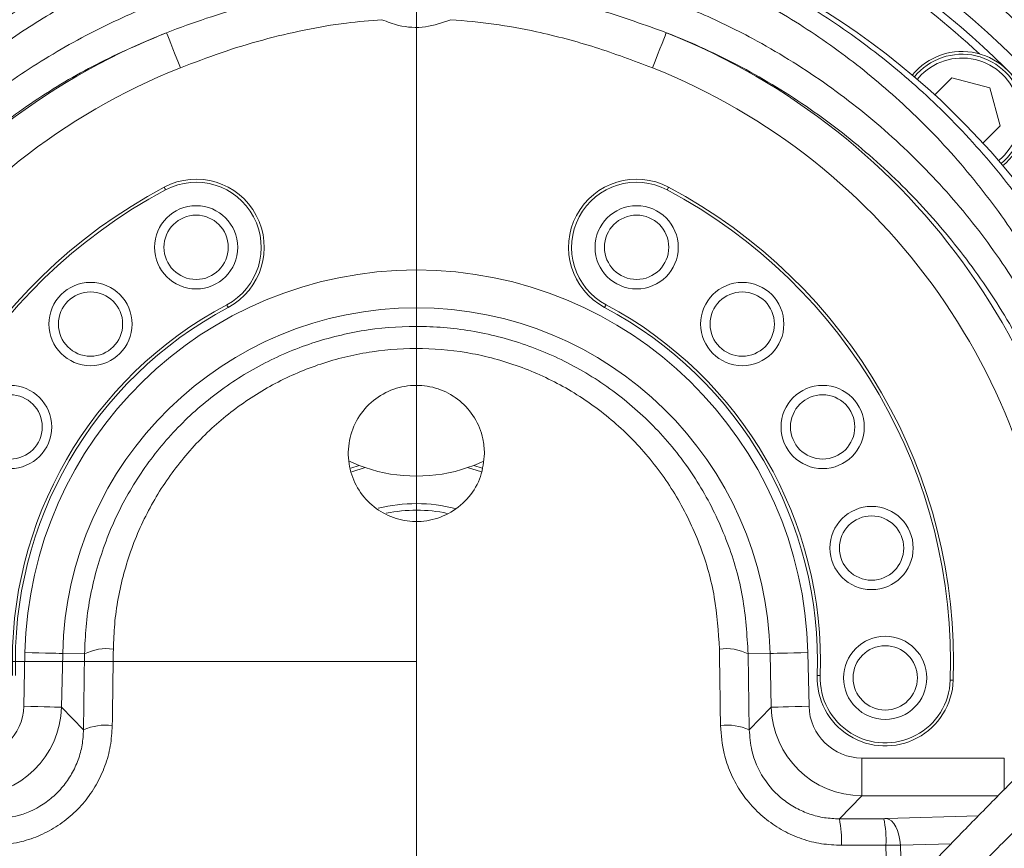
# Model space of a CAD drawing. Header units: millimetres. Extents: x 0 to 8410, y 0 to 5940.
# Tile 186 of 256: x 5242 to 5372, y 2948 to 3058. Entities that reach past the tile are written whole.
import ezdxf

# ---------------------------------------------------------------- set-up
doc = ezdxf.new("R2010")
doc.units = ezdxf.units.MM
doc.header["$LTSCALE"] = 10
doc.styles.add('SLDTEXTSTYLE0', font='TXT', dxfattribs={"width": 0.605})
doc.dimstyles.new('SLDDIMSTYLE0', dxfattribs={"dimtxt": 50, "dimasz": 50, "dimexe": 0, "dimexo": 0.0625, "dimgap": 12.5, "dimtad": 1, "dimtoh": 1, "dimdec": 1, "dimrnd": 1e-09, "dimzin": 12, "dimdsep": 46, "dimtxsty": 'SLDTEXTSTYLE0', "dimsah": 1, "dimcen": 0.09, "dimadec": 0, "dimazin": 0, "dimtfac": 1, "dimtofl": 0, "dimtmove": 0, "dimatfit": 3, "dimfxl": 1, "dimfrac": 2, "dimtolj": 1, "dimtzin": 12, "dimarcsym": 0})
doc.dimstyles.new('SLDDIMSTYLE2', dxfattribs={"dimtxt": 50, "dimasz": 50, "dimexe": 0, "dimexo": 0.0625, "dimgap": 12.5, "dimtad": 1, "dimtoh": 1, "dimdec": 1, "dimrnd": 1e-09, "dimzin": 12, "dimdsep": 46, "dimtxsty": 'SLDTEXTSTYLE0', "dimsah": 1, "dimcen": 0.09, "dimadec": 0, "dimazin": 0, "dimtfac": 1, "dimtofl": 0, "dimtmove": 0, "dimatfit": 3, "dimfxl": 1, "dimfrac": 2, "dimtolj": 1, "dimtzin": 12, "dimarcsym": 0})

# ---------------------------------------------------------------- blocks, each defined once
blk = doc.blocks.new('*D29')
at = {"color": 7, "linetype": 'Continuous', "lineweight": 0}
for p, q in [((5333.45, 3148.04), (4568.99, 3148.04)), ((4583.99, 2973.04), (4583.99, 3148.04)), ((5294.64, 2973.04), (4568.99, 2973.04))]:
    blk.add_line(p, q, dxfattribs=at)
for points in [[(4583.99, 3148.04), (4576.49, 3098.04), (4591.49, 3098.04)], [(4583.99, 2973.04), (4591.49, 3023.04), (4576.49, 3023.04)]]:
    blk.add_solid(points, dxfattribs=at)
at = {"color": 7, "linetype": 'Continuous', "lineweight": 0, "insert": (4519.54, 3003.26), "char_height": 50, "attachment_point": 1, "rotation": 90, "style": 'SLDTEXTSTYLE0'}
blk.add_mtext('175', dxfattribs=at)
blk = doc.blocks.new('*D30')
at = {"color": 7, "linetype": 'Continuous', "lineweight": 0}
for p, q in [((5294.64, 2973.04), (5294.64, 3462.48)), ((6525.14, 3148.04), (6525.14, 3462.48)), ((5294.64, 3447.48), (6525.14, 3447.48))]:
    blk.add_line(p, q, dxfattribs=at)
for points in [[(5294.64, 3447.48), (5344.64, 3439.98), (5344.64, 3454.98)], [(6525.14, 3447.48), (6475.14, 3454.98), (6475.14, 3439.98)]]:
    blk.add_solid(points, dxfattribs=at)
at = {"color": 7, "linetype": 'Continuous', "lineweight": 0, "insert": (5804.86, 3511.93), "char_height": 50, "attachment_point": 1, "style": 'SLDTEXTSTYLE0'}
blk.add_mtext('1230,5', dxfattribs=at)
blk = doc.blocks.new('*D34')
at = {"color": 7, "linetype": 'Continuous', "lineweight": 0}
for p, q in [((5294.64, 2973.04), (4568.99, 2973.04)), ((4583.99, 1878.04), (4583.99, 2973.04)), ((5294.64, 1878.04), (4568.99, 1878.04))]:
    blk.add_line(p, q, dxfattribs=at)
for points in [[(4583.99, 2973.04), (4576.49, 2923.04), (4591.49, 2923.04)], [(4583.99, 1878.04), (4591.49, 1928.04), (4576.49, 1928.04)]]:
    blk.add_solid(points, dxfattribs=at)
at = {"color": 7, "linetype": 'Continuous', "lineweight": 0, "insert": (4519.54, 2349.16), "char_height": 50, "attachment_point": 1, "rotation": 90, "style": 'SLDTEXTSTYLE0'}
blk.add_mtext('1095', dxfattribs=at)
blk = doc.blocks.new('*D35')
at = {"color": 7, "linetype": 'Continuous', "lineweight": 0}
for p, q in [((5294.64, 3305.04), (4468.99, 3305.04)), ((4483.99, 3305.04), (4483.99, 1383.04)), ((4955.74, 1383.04), (4468.99, 1383.04))]:
    blk.add_line(p, q, dxfattribs=at)
for points in [[(4483.99, 3305.04), (4476.49, 3255.04), (4491.49, 3255.04)], [(4483.99, 1383.04), (4491.49, 1433.04), (4476.49, 1433.04)]]:
    blk.add_solid(points, dxfattribs=at)
at = {"color": 7, "linetype": 'Continuous', "lineweight": 0, "insert": (4419.54, 2267.66), "char_height": 50, "attachment_point": 1, "rotation": 90, "style": 'SLDTEXTSTYLE0'}
blk.add_mtext('1922', dxfattribs=at)
blk = doc.blocks.new('*D36')
at = {"color": 7, "linetype": 'Continuous', "lineweight": 0}
for p, q in [((5294.64, 2973.04), (5294.64, 2530.54)), ((5239.64, 2703.04), (5239.64, 2530.54)), ((5239.64, 2545.54), (4979.52, 2545.54)), ((5294.64, 2545.54), (5239.64, 2545.54)), ((5294.64, 2545.54), (5394.64, 2545.54))]:
    blk.add_line(p, q, dxfattribs=at)
for points in [[(5239.64, 2545.54), (5189.64, 2553.04), (5189.64, 2538.04)], [(5294.64, 2545.54), (5344.64, 2538.04), (5344.64, 2553.04)]]:
    blk.add_solid(points, dxfattribs=at)
at = {"color": 7, "linetype": 'Continuous', "lineweight": 0, "insert": (4995.39, 2610), "char_height": 50, "attachment_point": 1, "style": 'SLDTEXTSTYLE0'}
blk.add_mtext('55', dxfattribs=at)

msp = doc.modelspace()

# ---------------------------------------------------------------- linework, layer by layer
at = {"color": 8, "linetype": 'Continuous', "lineweight": 0}
for p, q in [((5361.36709, 3050.568387), (5360.84093, 3049.985096)), ((5242.74735, 2967.120454), (5242.909623, 2974.226162)), ((5247.901468, 2974.112198), (5247.739194, 2967.006371)), ((5250.788478, 2974.046275), (5247.901468, 2974.112198)), ((5250.650255, 2964.028165), (5250.788478, 2974.046275)), ((5338.493435, 2974.046275), (5341.380445, 2974.112198)), ((5338.493435, 2974.046275), (5338.631673, 2964.028165)), ((5341.542719, 2967.006371), (5341.380445, 2974.112198)), ((5346.372289, 2974.226162), (5346.534563, 2967.120454)), ((5247.739194, 2967.006371), (5250.650255, 2964.028165)), ((5338.631673, 2964.028165), (5341.542719, 2967.006371)), ((5353.523148, 2960.289642), (5372.342003, 2960.289642)), ((5353.523148, 2960.289642), (5353.523148, 2955.296442)), ((5372.342003, 2960.289642), (5372.342003, 2956.036613)), ((5353.523148, 2955.296442), (5350.54451, 2952.248976)), ((5371.525628, 2955.296442), (5353.523148, 2955.296442)), ((5356.791986, 2952.276871), (5368.896184, 2952.635929)), ((5350.54451, 2952.248976), (5356.40773, 2952.271149)), ((5356.705142, 2948.773191), (5350.813521, 2948.75066)), ((5356.901226, 2940.161273), (5356.705142, 2948.773191)), ((5365.299759, 2948.948309), (5358.627437, 2948.760435)), ((5358.627437, 2948.760435), (5358.780531, 2942.149326))]:
    msp.add_line(p, q, dxfattribs=at)
at = {"color": 7, "linetype": 'Continuous', "lineweight": 0}
for p, q in [((5363.159744, 3047.927544), (5365.420995, 3050.188706)), ((5365.420995, 3050.188706), (5370.440079, 3048.843906)), ((5370.440079, 3048.843906), (5371.784938, 3043.824837)), ((5371.784938, 3043.824837), (5369.523702, 3041.563556)), ((5285.680501, 2999.552414), (5287.063269, 2998.959586)), ((5302.218644, 2998.959586), (5303.547783, 2999.527142)), ((5287.063269, 2998.959586), (5285.956142, 2998.609826)), ((5287.871865, 2998.665616), (5286.091862, 2998.127863)), ((5287.871865, 2998.665616), (5287.063269, 2998.959586)), ((5302.218644, 2998.959586), (5301.410047, 2998.665616)), ((5303.23833, 2998.111412), (5301.410047, 2998.665616)), ((5303.316442, 2998.613045), (5302.218644, 2998.959586))]:
    msp.add_line(p, q, dxfattribs=at)
at = {"color": 8, "linetype": 'Continuous', "lineweight": 0, "flags": 128}
for points in [[(5263.450621, 3051.513836), (5263.102187, 3052.390501), (5262.766255, 3053.235576), (5262.45491, 3054.0189), (5262.179328, 3054.712221), (5261.949403, 3055.290625), (5261.773406, 3055.733487), (5261.657638, 3056.024716), (5261.606274, 3056.153938)], [(5325.831292, 3051.513836), (5326.179741, 3052.390501), (5326.515673, 3053.235576), (5326.827018, 3054.0189), (5327.1026, 3054.712221), (5327.332524, 3055.290625), (5327.508522, 3055.733487), (5327.624274, 3056.024716), (5327.675639, 3056.153938)], [(5261.496274, 3035.380885), (5261.459632, 3035.449788), (5261.424405, 3035.516069), (5261.391936, 3035.577104), (5261.363475, 3035.630629), (5261.340124, 3035.674498), (5261.322779, 3035.707161), (5261.31208, 3035.727307), (5261.308474, 3035.734102)], [(5327.785654, 3035.380885), (5327.822281, 3035.449788), (5327.857522, 3035.516069), (5327.889977, 3035.577104), (5327.918438, 3035.630629), (5327.941788, 3035.674498), (5327.959148, 3035.707161), (5327.969832, 3035.727307), (5327.973438, 3035.734102)], [(5269.571183, 3020.194218), (5269.60781, 3020.125315), (5269.643037, 3020.059034), (5269.675506, 3019.997999), (5269.703967, 3019.944474), (5269.727318, 3019.900486), (5269.744677, 3019.867823), (5269.755362, 3019.847796), (5269.758968, 3019.841001)], [(5319.522945, 3019.841001), (5319.526566, 3019.847796), (5319.53725, 3019.867823), (5319.554595, 3019.900486), (5319.57796, 3019.944474), (5319.606407, 3019.997999), (5319.638876, 3020.059034), (5319.674103, 3020.125315), (5319.710744, 3020.194218)], [(5247.901468, 2974.112198), (5247.762469, 2974.115297), (5247.449158, 2974.12245), (5246.972797, 2974.133417), (5246.350495, 2974.147603), (5245.604617, 2974.16465), (5244.761927, 2974.183843), (5243.85271, 2974.204585), (5242.909623, 2974.226162)], [(5341.380445, 2974.112198), (5341.519458, 2974.115297), (5341.832755, 2974.12245), (5342.309115, 2974.133417), (5342.931418, 2974.147603), (5343.67731, 2974.16465), (5344.519986, 2974.183843), (5345.42921, 2974.204585), (5346.372289, 2974.226162)], [(5347.608669, 2971.195147), (5347.616358, 2971.194789), (5347.639097, 2971.194074), (5347.676052, 2971.192762), (5347.725762, 2971.190974), (5347.786335, 2971.188829), (5347.855447, 2971.186444), (5347.930444, 2971.183822), (5348.008422, 2971.18108)], [(5365.197955, 2970.580861), (5365.275947, 2970.578119), (5365.35093, 2970.575497), (5365.420042, 2970.573113), (5365.480615, 2970.570967), (5365.53034, 2970.569298), (5365.56728, 2970.567987), (5365.590034, 2970.567152), (5365.597708, 2970.566914)], [(5247.739194, 2967.006371), (5247.600196, 2967.009589), (5247.286884, 2967.016742), (5246.810524, 2967.02759), (5246.188221, 2967.041776), (5245.442344, 2967.058823), (5244.599653, 2967.078135), (5243.690437, 2967.098877), (5242.74735, 2967.120454)], [(5341.542719, 2967.006371), (5341.681732, 2967.009589), (5341.995044, 2967.016742), (5342.471389, 2967.02759), (5343.093691, 2967.041776), (5343.839584, 2967.058823), (5344.682259, 2967.078135), (5345.591484, 2967.098877), (5346.534563, 2967.120454)], [(5356.791986, 2952.276871), (5357.11707, 2952.183172), (5357.43217, 2951.96943), (5357.72757, 2951.64232), (5357.994212, 2951.211974), (5358.223883, 2950.691506), (5358.409522, 2950.096891), (5358.545436, 2949.446604), (5358.627437, 2948.760435)]]:
    msp.add_lwpolyline(points, dxfattribs=at)
at = {"color": 7, "linetype": 'Continuous', "lineweight": 0}
for centre, radius in [((5265.533722, 3027.787515), 5.5), ((5265.533722, 3027.787515), 4.25), ((5323.748196, 3027.787515), 5.5), ((5323.748196, 3027.787515), 4.25), ((5251.57214, 3017.643832), 5.5), ((5337.709778, 3017.643832), 5.5), ((5251.57214, 3017.643832), 4.25), ((5337.709778, 3017.643832), 4.25), ((5240.947384, 3004.044765), 5.5), ((5348.334534, 3004.044765), 5.5), ((5240.947384, 3004.044765), 4.25), ((5348.334534, 3004.044765), 4.25), ((5354.799294, 2988.043922), 5.5), ((5354.799294, 2988.043922), 4.25), ((5356.603191, 2970.880996), 5.5), ((5356.603191, 2970.880996), 4.25)]:
    msp.add_circle(centre, radius, dxfattribs=at)
for centre, radius, start, end in [((5294.640959, 2973.044765), 112.290369, 58.48954042, 155.42868454), ((5294.640959, 2973.044765), 110.5, 6.94553026, 201.26976644), ((5294.640959, 2973.044765), 101.5, 3.26848477, 177.98507557), ((5294.640959, 2973.044765), 109.5, 114.66870961, 132.83129039), ((5294.640959, 2973.044765), 109.5, 47.16870961, 65.33129039), ((5294.640959, 2973.044765), 112.290369, 15.80124471, 58.48954042), ((5366.765851, 3045.169656), 8.5, 309.02164528, 140.75909623), ((5366.765851, 3045.169656), 8.135, 309.28339222, 140.8076783), ((5265.533722, 3027.787515), 9, 298, 118), ((5323.748196, 3027.787515), 9, 62, 242), ((5294.640959, 2973.044765), 71, 118, 182), ((5294.640959, 2973.044765), 71, 358, 62), ((5294.640959, 2973.044765), 53, 118, 182), ((5294.640959, 2973.044765), 53, 358, 62), ((5294.640959, 3018.544765), 21, 251.19565238, 288.80434762), ((5294.640959, 2973.044765), 20.866025, 75.78230676, 103.97733421), ((5294.640959, 2973.044765), 20, 78.20080919, 101.48381586), ((5356.603191, 2970.880996), 9, 178, 358)]:
    msp.add_arc(centre, radius, start, end, dxfattribs=at)
at = {"color": 8, "linetype": 'Continuous', "lineweight": 0}
for centre, radius, start, end in [((5294.640959, 2973.044765), 130.527769, 19.7332635, 55.2667365), ((5294.640959, 2973.044765), 131.865192, 20.22812669, 54.77187331), ((5294.640959, 2973.044765), 115.935122, 19.7332635, 55.2667365), ((5294.640959, 2973.044765), 89.433878, 111.67710443, 177.98507557), ((5294.640959, 2973.044765), 89.433878, 2.01492443, 68.32289557), ((5366.765851, 3045.169656), 7.635, 309.10222863, 135), ((5294.640959, 2973.044765), 84.44073, 111.67710443, 177.98507557), ((5294.640959, 2973.044765), 84.44073, 2.01492443, 68.32289557), ((5265.533722, 3027.787515), 8.6, 298, 118), ((5323.748196, 3027.787515), 8.6, 62, 242), ((5294.640959, 2973.044765), 70.6, 118, 182), ((5294.640959, 2973.044765), 70.6, 358, 62), ((5294.640959, 2973.044765), 51.744823, 1.30823649, 178.69176351), ((5294.640959, 2973.044765), 53.4, 118, 182), ((5294.640959, 2973.044765), 46.751675, 1.30823649, 178.69176351), ((5294.640959, 2973.044765), 53.4, 358, 62), ((5253.697627, 2968.329226), 6.414655, 81.9979744, 116.96949001), ((5335.584295, 2968.329279), 6.414603, 63.03036353, 98.00217206), ((5356.603191, 2970.880996), 8.6, 178, 358), ((5253.531423, 2957.463823), 7.168802, 82.62440009, 113.69723918), ((5335.750496, 2957.463758), 7.168864, 66.30290022, 97.37546051), ((5336.663328, 2949.422051), 14.166112, 357.28349764, 11.51096433), ((5343.863765, 2949.442981), 12.858833, 357.01422752, 12.70548991)]:
    msp.add_arc(centre, radius, start, end, dxfattribs=at)
for centre, major_axis, ratio, start_param, end_param in [((5235.739999, 2967.299194), (4.906038, -5.019357), 0.9973255, 5.5105423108, 7.0558283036), ((5235.739999, 2967.299194), (-8.391632, 8.58546), 0.9995502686, 2.3689496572, 3.91423565), ((5353.541919, 2967.299194), (8.391632, 8.58546), 0.9995502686, 2.3689496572, 3.91423565), ((5353.541919, 2967.299194), (-4.906038, -5.019357), 0.9973255, 5.5105423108, 7.0558283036)]:
    msp.add_ellipse(centre, major_axis=major_axis, ratio=ratio, start_param=start_param, end_param=end_param, dxfattribs=at)
for points, knots in [([(5195.077253, 2976.547525), (5195.223625, 2979.445031), (5195.516903, 2985.250643), (5196.902326, 2993.833251), (5198.947187, 3002.246725), (5202.007911, 3011.318083), (5206.354109, 3020.879225), (5212.222483, 3030.686696), (5218.626132, 3039.079672), (5225.263904, 3046.137042), (5231.867263, 3052.025155), (5238.986784, 3057.333), (5246.48881, 3061.953079), (5254.330318, 3065.849795), (5262.437857, 3069.036387), (5270.827629, 3071.51438), (5277.889005, 3072.968922), (5282.134145, 3073.50453), (5283.48024, 3073.674366)], [0, 0, 0, 0, 0.0604716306, 0.1211644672, 0.1818666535, 0.2423499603, 0.3228447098, 0.4035862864, 0.4840823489, 0.546044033, 0.6082430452, 0.6704257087, 0.7323649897, 0.7922138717, 0.8523188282, 0.912403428, 0.9722239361, 1, 1, 1, 1]), ([(5305.801673, 3073.674366), (5307.603759, 3073.439494), (5312.724842, 3072.772047), (5321.026717, 3070.87923), (5330.51059, 3067.745916), (5339.71925, 3063.637272), (5348.527209, 3058.556791), (5356.841887, 3052.551967), (5364.70293, 3045.559509), (5371.950436, 3037.550646), (5378.447919, 3028.561718), (5383.54902, 3019.583644), (5387.413021, 3010.832788), (5390.267496, 3002.478426), (5392.379239, 2993.882021), (5393.746683, 2985.446663), (5394.026986, 2979.856111), (5394.158734, 2977.228448)], [0, 0, 0, 0, 0.0373822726, 0.1062312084, 0.1752891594, 0.2441607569, 0.3160755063, 0.3881927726, 0.4601302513, 0.5386372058, 0.6173732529, 0.6958855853, 0.7580290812, 0.8204029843, 0.8827675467, 0.9448985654, 1, 1, 1, 1]), ([(5282.826928, 3071.270749), (5281.899385, 3071.144597), (5278.186512, 3070.639623), (5271.756138, 3069.304307), (5263.694354, 3066.894787), (5255.911394, 3063.802038), (5248.381603, 3060.019675), (5241.177404, 3055.534508), (5234.340267, 3050.380669), (5228.006874, 3044.670108), (5221.639185, 3037.824931), (5215.49606, 3029.685698), (5209.870514, 3020.174985), (5205.320113, 3010.064653), (5201.969886, 2999.44356), (5199.722272, 2988.456753), (5199.286717, 2980.953913), (5199.069297, 2977.208659)], [0, 0, 0, 0, 0.0199767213, 0.0799650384, 0.140225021, 0.200509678, 0.2605314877, 0.3229133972, 0.3855414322, 0.4481897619, 0.5105994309, 0.5919465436, 0.6735391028, 0.7548879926, 0.8365140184, 0.9183913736, 1, 1, 1, 1]), ([(5390.212608, 2977.208659), (5390.076971, 2979.975963), (5389.753543, 2986.574587), (5387.957357, 2996.837804), (5384.791229, 3007.800628), (5380.468404, 3018.097237), (5375.117601, 3027.623803), (5368.885234, 3036.342126), (5361.931846, 3044.110272), (5354.387855, 3050.894656), (5346.406826, 3056.722398), (5337.949391, 3061.65459), (5329.104606, 3065.64343), (5319.99589, 3068.687644), (5312.373348, 3070.44051), (5307.820102, 3071.07925), (5306.454999, 3071.270749)], [0, 0, 0, 0, 0.0602730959, 0.1437209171, 0.2274503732, 0.3109156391, 0.389833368, 0.4689720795, 0.5478816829, 0.619942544, 0.6921824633, 0.7642167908, 0.8329509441, 0.9018735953, 0.9705808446, 1, 1, 1, 1]), ([(5200.905828, 2976.94175), (5201.134199, 2979.99452), (5201.592009, 2986.114314), (5203.403981, 2995.11083), (5205.990736, 3003.873063), (5209.595208, 3012.756641), (5214.341848, 3021.617198), (5220.312222, 3030.293377), (5227.05216, 3038.07513), (5234.441798, 3044.914643), (5242.331965, 3050.826681), (5250.727551, 3055.844918), (5259.538149, 3059.919407), (5268.639433, 3063.045436), (5276.449141, 3064.906728), (5281.200007, 3065.586753), (5282.758085, 3065.809772)], [0, 0, 0, 0, 0.0697168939, 0.1397593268, 0.2098160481, 0.2795526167, 0.3605322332, 0.4417513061, 0.5227291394, 0.5978876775, 0.6732428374, 0.7483795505, 0.8204708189, 0.8927638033, 0.9648311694, 1, 1, 1, 1]), ([(5306.523828, 3065.809772), (5307.114953, 3065.7307), (5310.411275, 3065.289771), (5316.365146, 3064.126296), (5324.229396, 3061.886375), (5331.840769, 3058.992274), (5340.028912, 3055.044846), (5348.568756, 3049.763167), (5357.167664, 3042.957541), (5364.831009, 3035.304923), (5371.4769, 3026.904921), (5377.091807, 3017.896756), (5381.684536, 3008.295542), (5385.129554, 2998.18338), (5387.518858, 2987.701943), (5388.090667, 2980.524536), (5388.3761, 2976.94175)], [0, 0, 0, 0, 0.0133257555, 0.0743091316, 0.1355558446, 0.1968216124, 0.2578309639, 0.3414649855, 0.4253985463, 0.5090637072, 0.5906825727, 0.6725462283, 0.7541630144, 0.8360309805, 0.9181506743, 1, 1, 1, 1]), ([(5261.606274, 3056.153938), (5263.359051, 3056.808308), (5266.864513, 3058.117012), (5272.291811, 3059.700054), (5277.829663, 3061.004002), (5281.601904, 3061.570944), (5283.487974, 3061.854407)], [0, 0, 0, 0, 0.2480806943, 0.4961483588, 0.7480809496, 1, 1, 1, 1]), ([(5305.793954, 3061.854407), (5307.704363, 3061.56426), (5312.214619, 3060.879255), (5319.574668, 3059.083514), (5324.857728, 3057.172987), (5327.675639, 3056.153938)], [0, 0, 0, 0, 0.2553291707, 0.60280289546, 1, 1, 1, 1]), ([(5290.085418, 3057.871625), (5288.5214, 3057.741899), (5285.080429, 3057.45649), (5279.815018, 3056.554909), (5274.287776, 3055.233035), (5268.819212, 3053.562376), (5265.240243, 3052.196718), (5263.450621, 3051.513836)], [0, 0, 0, 0, 0.1711889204, 0.3766299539, 0.5821003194, 0.7910340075, 1, 1, 1, 1]), ([(5299.196495, 3057.871625), (5298.088979, 3057.484683), (5295.861183, 3056.706338), (5292.639455, 3056.886197), (5290.811528, 3057.591469), (5290.085418, 3057.871625)], [0, 0, 0, 0, 0.3733941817, 0.7510924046, 1, 1, 1, 1]), ([(5325.831292, 3051.513836), (5323.332222, 3052.453245), (5318.318118, 3054.338065), (5311.29153, 3056.186895), (5304.898403, 3057.377026), (5301.100619, 3057.706456), (5299.196495, 3057.871625)], [0, 0, 0, 0, 0.2911895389, 0.5842392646, 0.7915468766, 1, 1, 1, 1]), ([(5261.606274, 3056.153938), (5258.480747, 3054.825279), (5252.39923, 3052.24003), (5244.031957, 3047.211558), (5236.387971, 3041.549329), (5229.236521, 3034.978518), (5222.710248, 3027.506977), (5216.927206, 3019.173279), (5212.32836, 3010.661033), (5208.835224, 3002.125621), (5206.32738, 2993.707547), (5204.568204, 2985.059707), (5204.12229, 2979.173429), (5203.899858, 2976.237223)], [0, 0, 0, 0, 0.09612635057, 0.18703858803, 0.27821314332, 0.36915046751, 0.46698549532, 0.5651090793, 0.66294371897, 0.74702517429, 0.83149573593, 0.91594631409, 1, 1, 1, 1]), ([(5385.382069, 2976.237223), (5385.104167, 2979.682747), (5384.547426, 2986.585418), (5382.229193, 2996.657983), (5378.889519, 3006.375227), (5374.439148, 3015.599575), (5368.999714, 3024.252469), (5362.564075, 3032.319925), (5355.144492, 3039.667194), (5346.822691, 3046.205272), (5339.21039, 3050.859103), (5332.762106, 3054.078454), (5329.371117, 3055.462115), (5327.675639, 3056.153938)], [0, 0, 0, 0, 0.0986686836, 0.1976701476, 0.2963639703, 0.3949422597, 0.4938200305, 0.5924027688, 0.693621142, 0.7951636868, 0.8963466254, 0.9481738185, 1, 1, 1, 1]), ([(5250.788478, 2974.046275), (5250.83487, 2975.244417), (5250.977468, 2978.927212), (5252.139303, 2985.02058), (5254.667969, 2992.006385), (5258.342154, 2998.416117), (5262.947885, 3004.072812), (5268.41226, 3008.854484), (5274.530264, 3012.673759), (5281.200445, 3015.421271), (5288.250616, 3017.073936), (5295.517164, 3017.521213), (5302.848015, 3016.776165), (5309.99252, 3014.773939), (5316.789563, 3011.578803), (5322.951749, 3007.234161), (5328.323719, 3001.891006), (5332.683099, 2995.697979), (5335.917395, 2988.864563), (5338.005827, 2981.576723), (5338.330899, 2976.556421), (5338.493435, 2974.046275)], [0, 0, 0, 0, 0.0264944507, 0.0814374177, 0.1363787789, 0.1901215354, 0.2438603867, 0.2964614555, 0.3490572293, 0.4012743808, 0.4534880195, 0.5063590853, 0.5592303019, 0.613388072, 0.667550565, 0.7227866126, 0.7780290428, 0.8335252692, 0.8890243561, 0.9445122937, 1, 1, 1, 1]), ([(5334.691314, 2974.681422), (5334.544961, 2976.983697), (5334.252257, 2981.588233), (5332.350987, 2988.272823), (5329.402684, 2994.543974), (5325.425571, 3000.22828), (5320.519919, 3005.136126), (5314.891442, 3009.127693), (5308.677858, 3012.064599), (5302.146366, 3013.905742), (5295.442202, 3014.590226), (5288.796967, 3014.179597), (5282.351318, 3012.659873), (5276.253365, 3010.134172), (5270.664175, 3006.625055), (5265.672936, 3002.232149), (5261.469774, 2997.03913), (5258.118696, 2991.155575), (5255.815062, 2984.747002), (5254.759314, 2979.158005), (5254.632014, 2975.780322), (5254.590599, 2974.681422)], [0, 0, 0, 0, 0.0556368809, 0.1112734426, 0.1668736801, 0.2224685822, 0.2776963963, 0.3329168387, 0.3869474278, 0.4409718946, 0.4936618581, 0.5463514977, 0.5984247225, 0.650503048, 0.703061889, 0.7556279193, 0.8094428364, 0.8632633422, 0.918348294, 0.9734353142, 1, 1, 1, 1]), ([(5254.590599, 2974.681422), (5254.555515, 2972.056781), (5254.510529, 2968.691375), (5254.462317, 2965.31622), (5254.451705, 2964.573309)], [0, 0, 0, 0, 0.7798883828, 1, 1, 1, 1]), ([(5334.830223, 2964.573309), (5334.79308, 2967.204243), (5334.745455, 2970.57773), (5334.701081, 2973.941097), (5334.691314, 2974.681422)], [0, 0, 0, 0, 0.7798857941, 1, 1, 1, 1]), ([(5254.451705, 2964.573309), (5254.394389, 2963.667117), (5254.279767, 2961.854878), (5253.542463, 2959.20927), (5252.390167, 2956.718297), (5250.83758, 2954.465668), (5248.93044, 2952.528423), (5246.75541, 2950.950079), (5244.356281, 2949.783866), (5241.586442, 2948.92432), (5239.586815, 2948.812951), (5238.468399, 2948.75066)], [0, 0, 0, 0, 0.1099438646, 0.2198702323, 0.3298348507, 0.4397906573, 0.5473144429, 0.6548313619, 0.7604130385, 0.8659960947, 1, 1, 1, 1]), ([(5350.813521, 2948.75066), (5349.928159, 2948.790782), (5348.157501, 2948.871022), (5345.566075, 2949.542603), (5343.121228, 2950.615834), (5340.890983, 2952.080834), (5338.950145, 2953.895836), (5337.329907, 2955.99698), (5336.095371, 2958.339254), (5335.095277, 2961.20087), (5334.928286, 2963.325596), (5334.830223, 2964.573309)], [0, 0, 0, 0, 0.10622334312, 0.21243869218, 0.31879860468, 0.42515864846, 0.53078229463, 0.63641138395, 0.74263232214, 0.8488647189, 1, 1, 1, 1]), ([(5238.73741, 2952.248976), (5239.572252, 2952.295631), (5241.713236, 2952.415279), (5244.400012, 2953.500516), (5246.552428, 2955.049886), (5247.975935, 2956.495606), (5249.130921, 2958.174247), (5249.986579, 2960.032817), (5250.529724, 2962.005428), (5250.610075, 2963.353869), (5250.650255, 2964.028165)], [0, 0, 0, 0, 0.1342232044, 0.3442205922, 0.4514128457, 0.5586097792, 0.668595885, 0.7786003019, 0.8892878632, 1, 1, 1, 1]), ([(5338.631673, 2964.028165), (5338.704163, 2963.099165), (5338.877617, 2960.876259), (5340.343346, 2957.557982), (5342.582761, 2955.076166), (5344.797189, 2953.628297), (5346.624631, 2952.830565), (5348.561984, 2952.334489), (5349.88363, 2952.277482), (5350.54451, 2952.248976)], [0, 0, 0, 0, 0.1524711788, 0.3648320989, 0.5749836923, 0.6811172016, 0.7872551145, 0.8936183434, 1, 1, 1, 1]), ([(5356.40773, 2952.271149), (5356.517802, 2952.272113), (5356.651321, 2952.273283), (5356.770974, 2952.276335), (5356.791986, 2952.276871)], [0, 0, 0, 0, 0.8243909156, 1, 1, 1, 1]), ([(5358.627437, 2948.760435), (5358.522237, 2948.763082), (5357.922548, 2948.778167), (5357.255321, 2948.77544), (5356.705142, 2948.773191)], [0, 0, 0, 0, 0.1754240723, 1, 1, 1, 1])]:
    msp.add_open_spline(points, degree=3, knots=knots, dxfattribs=at)
at = {"color": 7, "linetype": 'Continuous', "lineweight": 0}
for points, knots in [([(5563.076181, 3025.905654), (5562.806655, 3026.92909), (5562.292523, 3028.88134), (5561.533573, 3031.659814), (5560.817833, 3034.135278), (5560.123149, 3036.377243), (5559.457925, 3038.364056), (5558.834776, 3040.081122), (5558.300554, 3041.450272), (5557.842771, 3042.554347), (5557.402544, 3043.561967), (5556.934233, 3044.577868), (5556.388457, 3045.691373), (5555.75926, 3046.889485), (5555.043402, 3048.149151), (5554.289084, 3049.366322), (5553.546825, 3050.46528), (5552.87553, 3051.383915), (5552.257294, 3052.173248), (5551.605048, 3052.955788), (5550.806121, 3053.846399), (5549.755815, 3054.910053), (5548.471425, 3056.058604), (5547.049374, 3057.155863), (5545.523643, 3058.163797), (5544.002382, 3059.0135), (5542.415557, 3059.751588), (5540.791439, 3060.374727), (5538.955497, 3060.930748), (5536.366251, 3061.491786), (5533.129045, 3061.82243), (5529.425227, 3061.741375), (5525.892209, 3061.319423), (5522.347947, 3060.618072), (5518.594291, 3059.615285), (5514.541357, 3058.277721), (5510.123748, 3056.560799), (5505.370719, 3054.455875), (5500.38115, 3052.001889), (5495.282913, 3049.274744), (5490.198037, 3046.36361), (5485.285524, 3043.391011), (5480.71153, 3040.496528), (5476.540966, 3037.761755), (5472.468303, 3035.012342), (5468.130757, 3032.003152), (5463.246287, 3028.517502), (5457.784137, 3024.506122), (5451.788966, 3019.972348), (5445.44242, 3015.027022), (5437.353855, 3008.539039), (5427.660036, 3000.463026), (5416.410762, 2990.672712), (5405.311008, 2980.674308), (5396.159929, 2972.207703), (5388.978094, 2965.438242), (5383.701136, 2960.395934), (5378.505694, 2955.360849), (5373.398584, 2950.336463), (5368.385801, 2945.326218), (5363.461984, 2940.3235), (5358.441247, 2935.144625), (5353.081701, 2929.531059), (5347.167201, 2923.236835), (5340.669052, 2916.205974), (5333.629453, 2908.463235), (5326.094009, 2900.048827), (5318.11032, 2891.010709), (5309.743768, 2881.375094), (5301.035558, 2871.168136), (5295.259728, 2864.182147), (5292.288972, 2860.588953)], [0, 0, 0, 0, 0.0188589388, 0.0359742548, 0.051343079, 0.0649656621, 0.0781522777, 0.0891552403, 0.0979790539, 0.1046275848, 0.1103626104, 0.1169479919, 0.1239468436, 0.1317123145, 0.1402447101, 0.1488979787, 0.1563825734, 0.163005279, 0.1682752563, 0.1732172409, 0.1796569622, 0.1876276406, 0.1971245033, 0.2068747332, 0.2155956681, 0.2251034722, 0.2330140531, 0.2410191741, 0.2502201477, 0.2606115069, 0.2784224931, 0.2944247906, 0.3087302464, 0.3231103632, 0.3379553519, 0.3534823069, 0.3698472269, 0.3870520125, 0.4044532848, 0.4214409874, 0.4380319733, 0.4538852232, 0.4680437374, 0.4804561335, 0.4919099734, 0.5046743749, 0.5188847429, 0.5345289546, 0.5515932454, 0.5695953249, 0.5874535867, 0.6182451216, 0.6484084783, 0.6778461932, 0.7065030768, 0.7205596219, 0.7344521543, 0.7481902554, 0.7617802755, 0.7752248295, 0.7885265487, 0.8017671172, 0.8163921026, 0.8329333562, 0.8513719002, 0.8716826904, 0.8938316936, 0.9177830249, 0.9435053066, 0.9709423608, 1, 1, 1, 1]), ([(5511.844231, 3057.188317), (5511.666397, 3057.163989), (5510.260076, 3056.971599), (5507.391276, 3056.235849), (5503.123659, 3054.939429), (5498.784628, 3053.286989), (5494.477759, 3051.418091), (5490.337617, 3049.439911), (5486.019648, 3047.206907), (5481.573165, 3044.749185), (5477.140738, 3042.156509), (5472.936098, 3039.578001), (5469.191422, 3037.193803), (5465.761516, 3034.945723), (5462.287831, 3032.611282), (5458.372862, 3029.911492), (5453.865419, 3026.717329), (5448.740104, 3022.979649), (5443.06143, 3018.714312), (5437.028124, 3014.046989), (5429.347704, 3007.935362), (5420.152133, 3000.354278), (5409.48703, 2991.186542), (5399.006711, 2981.807489), (5390.428704, 2973.814824), (5383.740111, 2967.39967), (5378.83912, 2962.614146), (5374.021299, 2957.82869), (5369.287327, 2953.049252), (5364.637735, 2948.281674), (5360.054993, 2943.510228), (5355.353343, 2938.537085), (5350.316689, 2933.115096), (5344.765789, 2927.016026), (5338.705808, 2920.194778), (5332.193152, 2912.654821), (5325.299187, 2904.40574), (5318.096628, 2895.467166), (5310.646083, 2885.866944), (5302.981318, 2875.639505), (5297.961337, 2868.619197), (5295.378698, 2865.007445)], [0, 0, 0, 0, 0.0035895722, 0.0283865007, 0.0543333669, 0.0819733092, 0.1038435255, 0.1262879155, 0.1487397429, 0.1712033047, 0.1936271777, 0.2141189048, 0.2317468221, 0.2465068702, 0.2618466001, 0.279494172, 0.299561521, 0.3220324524, 0.3468848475, 0.3730906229, 0.3990348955, 0.4437052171, 0.4873491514, 0.5298400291, 0.5711158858, 0.5913436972, 0.6113362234, 0.6311159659, 0.650698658, 0.6700941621, 0.6893078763, 0.7085840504, 0.7301073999, 0.7543938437, 0.7814341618, 0.8112144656, 0.8437125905, 0.8789044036, 0.9167533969, 0.9571719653, 1, 1, 1, 1]), ([(5305.130912, 2851.393625), (5306.740747, 2853.369541), (5309.820071, 2857.14911), (5314.330449, 2862.546132), (5318.456392, 2867.412196), (5322.291011, 2871.874881), (5325.768301, 2875.878212), (5328.825303, 2879.36673), (5331.28723, 2882.157804), (5333.344523, 2884.479265), (5335.272688, 2886.646635), (5337.808278, 2889.486484), (5341.14371, 2893.203136), (5345.325132, 2897.834752), (5351.698667, 2904.840821), (5360.080329, 2913.922112), (5370.398953, 2924.817854), (5380.633108, 2935.296658), (5390.851395, 2945.390596), (5401.081448, 2955.188547), (5411.341344, 2964.761363), (5421.563824, 2974.086093), (5431.664204, 2983.040656), (5441.521594, 2991.482854), (5451.074996, 2999.338343), (5460.398922, 3006.694113), (5468.553422, 3012.846666), (5475.672676, 3018.001807), (5481.844438, 3022.30628), (5488.083786, 3026.47195), (5494.393947, 3030.469413), (5500.660666, 3034.191671), (5505.944487, 3037.086066), (5510.122696, 3039.196054), (5513.17323, 3040.632969), (5515.76718, 3041.768431), (5518.042177, 3042.692153), (5520.418819, 3043.581036), (5523.048502, 3044.453649), (5525.926325, 3045.239571), (5528.373704, 3045.718155), (5530.317231, 3045.943432), (5531.81067, 3046.002877), (5533.148118, 3045.941632), (5534.297531, 3045.777612), (5535.235105, 3045.546893), (5535.914805, 3045.311747), (5536.430694, 3045.094373), (5536.92107, 3044.851906), (5537.447454, 3044.544449), (5538.010672, 3044.155865), (5538.572436, 3043.698891), (5539.072377, 3043.227392), (5539.481788, 3042.794877), (5539.79975, 3042.429862), (5540.057927, 3042.11371), (5540.292295, 3041.811172), (5540.561077, 3041.448632), (5540.75712, 3041.160852), (5540.865524, 3041.001722)], [0, 0, 0, 0, 0.0193530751, 0.0370189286, 0.0529438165, 0.06708677, 0.0807734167, 0.0921539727, 0.101205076, 0.1080275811, 0.1147824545, 0.1222862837, 0.1355973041, 0.150774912, 0.1669958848, 0.2030660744, 0.2379929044, 0.2718669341, 0.3048238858, 0.3376041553, 0.3704304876, 0.4033628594, 0.4363482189, 0.4688964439, 0.5005678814, 0.5318215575, 0.5637864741, 0.5855020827, 0.6077906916, 0.6311692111, 0.655635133, 0.6811722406, 0.7070917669, 0.7228307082, 0.7369611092, 0.7494878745, 0.7604205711, 0.7713229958, 0.7873786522, 0.8054392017, 0.8253676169, 0.8385507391, 0.852030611, 0.8658187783, 0.8799101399, 0.892924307, 0.9040043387, 0.9119399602, 0.9208173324, 0.9307289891, 0.941690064, 0.9536306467, 0.9646236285, 0.9726031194, 0.9792894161, 0.9846709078, 0.98879862, 0.9938061, 1, 1, 1, 1]), ([(5565.660877, 3013.034389), (5565.575418, 3013.346379), (5565.254641, 3014.517456), (5564.694764, 3016.4139), (5564.005381, 3018.608509), (5563.378913, 3020.445784), (5562.828391, 3021.944939), (5562.366178, 3023.122696), (5561.965607, 3024.088569), (5561.512054, 3025.130604), (5560.918854, 3026.407316), (5560.108899, 3027.993682), (5559.176535, 3029.620631), (5558.224165, 3031.084488), (5557.439941, 3032.159676), (5556.802674, 3032.964414), (5556.1952, 3033.683725), (5555.416009, 3034.534149), (5554.412374, 3035.517995), (5553.239172, 3036.521454), (5551.994598, 3037.434435), (5550.764972, 3038.206957), (5549.5949, 3038.835784), (5548.416498, 3039.375442), (5547.190441, 3039.849206), (5545.78871, 3040.287842), (5543.51532, 3040.821415), (5540.420636, 3041.162512), (5536.56604, 3041.020263), (5532.777942, 3040.455857), (5528.824149, 3039.516014), (5524.475577, 3038.143966), (5519.882134, 3036.373581), (5515.117416, 3034.256606), (5510.326719, 3031.893768), (5505.390623, 3029.246167), (5500.437185, 3026.401969), (5495.666448, 3023.505248), (5491.293783, 3020.729499), (5487.144461, 3018.003142), (5482.803307, 3015.062275), (5477.808319, 3011.570546), (5472.043107, 3007.405663), (5465.532638, 3002.540685), (5458.508063, 2997.107383), (5450.060905, 2990.351596), (5440.413838, 2982.326791), (5429.639434, 2972.97448), (5419.051002, 2963.452259), (5410.365273, 2955.4067), (5403.569961, 2948.97446), (5398.586142, 2944.185245), (5393.684015, 2939.400502), (5388.866191, 2934.62238), (5384.136362, 2929.85182), (5379.475368, 2925.072371), (5374.68784, 2920.087707), (5369.252651, 2914.343148), (5362.917356, 2907.535721), (5355.615454, 2899.553227), (5347.603043, 2890.65445), (5338.906296, 2880.88168), (5329.600491, 2870.269409), (5319.765233, 2858.862226), (5313.198267, 2850.97745), (5309.81086, 2846.910283)], [0, 0, 0, 0, 0.0063393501, 0.0237951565, 0.0390096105, 0.0519916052, 0.0625808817, 0.0710417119, 0.0773955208, 0.0833513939, 0.0933526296, 0.1050958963, 0.1184756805, 0.1305308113, 0.1398346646, 0.144877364, 0.1506153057, 0.1579813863, 0.1669611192, 0.1773034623, 0.1869952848, 0.1955860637, 0.2037780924, 0.2107625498, 0.2181641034, 0.2265516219, 0.235915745, 0.257316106, 0.2761637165, 0.2932650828, 0.310919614, 0.3294049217, 0.3490904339, 0.3669328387, 0.3849822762, 0.4027531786, 0.4202526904, 0.4368487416, 0.4513674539, 0.4637811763, 0.477438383, 0.4931848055, 0.5110605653, 0.5310449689, 0.5526447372, 0.5741261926, 0.6057836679, 0.6367229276, 0.6668954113, 0.6962454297, 0.7106243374, 0.7248237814, 0.7388569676, 0.7527346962, 0.7664670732, 0.7800630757, 0.7937021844, 0.8089358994, 0.8287546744, 0.8511433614, 0.8760898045, 0.9035569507, 0.9334647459, 0.9656794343, 1, 1, 1, 1]), ([(5317.772401, 2841.202304), (5319.909224, 2843.793188), (5323.935403, 2848.674905), (5329.733438, 2855.506182), (5334.576333, 2861.130326), (5338.497379, 2865.632303), (5341.544497, 2869.105191), (5344.023335, 2871.914706), (5346.071244, 2874.226792), (5347.944422, 2876.334768), (5349.902877, 2878.532418), (5352.060313, 2880.946231), (5354.932551, 2884.150523), (5358.545705, 2888.165849), (5362.83283, 2892.899846), (5367.198145, 2897.682894), (5373.483249, 2904.506803), (5381.681072, 2913.255169), (5391.833286, 2923.758391), (5401.864497, 2933.752985), (5411.813376, 2943.335708), (5421.71822, 2952.597593), (5431.627466, 2961.618169), (5441.451394, 2970.28858), (5451.057959, 2978.471644), (5460.363831, 2986.087229), (5469.427435, 2993.206354), (5477.330194, 2999.144135), (5484.211142, 3004.10598), (5490.187042, 3008.2566), (5496.271774, 3012.301877), (5502.476499, 3016.213431), (5508.664127, 3019.865404), (5513.879292, 3022.697707), (5517.987981, 3024.751161), (5520.96954, 3026.13886), (5523.500108, 3027.2326), (5525.736755, 3028.128108), (5528.104642, 3028.999618), (5530.762081, 3029.862054), (5533.691914, 3030.631535), (5536.335453, 3031.110768), (5538.594319, 3031.311348), (5540.485393, 3031.291628), (5542.14624, 3031.086117), (5543.510244, 3030.746255), (5544.471347, 3030.39244), (5545.191816, 3030.063088), (5545.823308, 3029.724592), (5546.491514, 3029.303508), (5547.184253, 3028.791566), (5547.848296, 3028.218241), (5548.416449, 3027.656142), (5548.866562, 3027.162825), (5549.211396, 3026.755302), (5549.492104, 3026.403164), (5549.763798, 3026.045432), (5550.089414, 3025.594441), (5550.505205, 3024.978884), (5551.009381, 3024.168659), (5551.62347, 3023.083945), (5552.336022, 3021.672995), (5553.131173, 3019.880492), (5553.967551, 3017.725106), (5554.832052, 3015.186686), (5555.719831, 3012.255032), (5556.636453, 3008.936664), (5557.256882, 3006.583834), (5557.580782, 3005.355522)], [0, 0, 0, 0, 0.0214462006, 0.040408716, 0.0567812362, 0.068264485, 0.0779175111, 0.0857226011, 0.0916755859, 0.0971741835, 0.1032688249, 0.1099597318, 0.1172464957, 0.1298990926, 0.1433020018, 0.1565361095, 0.1695959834, 0.1999844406, 0.229381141, 0.2579180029, 0.2855380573, 0.3132193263, 0.3409929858, 0.3688070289, 0.3962640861, 0.4230083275, 0.4493794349, 0.4761931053, 0.4943060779, 0.512923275, 0.5326049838, 0.5533447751, 0.5751269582, 0.5971641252, 0.6104201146, 0.622260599, 0.6326919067, 0.6417653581, 0.6510384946, 0.6646293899, 0.6798609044, 0.6966004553, 0.7099881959, 0.7238691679, 0.7382752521, 0.7517857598, 0.7627895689, 0.7696798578, 0.7773730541, 0.7858827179, 0.7952244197, 0.8050575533, 0.8137304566, 0.8200255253, 0.8252970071, 0.8295335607, 0.8330527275, 0.8378211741, 0.8441820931, 0.8521545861, 0.8617612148, 0.8747733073, 0.8899906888, 0.9074489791, 0.9271760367, 0.9491859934, 0.9734721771, 1, 1, 1, 1]), ([(5351.190222, 2894.618556), (5352.000398, 2895.547207), (5354.581474, 2898.505726), (5359.018996, 2903.490649), (5365.941317, 2911.160474), (5374.394303, 2920.291939), (5384.358778, 2930.701035), (5394.220568, 2940.638502), (5404.007973, 2950.163557), (5413.770904, 2959.347595), (5423.56297, 2968.251456), (5433.282288, 2976.784266), (5442.788151, 2984.827537), (5451.985514, 2992.314042), (5460.90488, 2999.284688), (5468.367037, 3004.870375), (5474.494217, 3009.268746), (5477.942381, 3011.698947), (5479.722148, 3012.894742), (5479.906572, 3013.018653)], [0, 0, 0, 0, 0.02032761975, 0.06476021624, 0.1093079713, 0.18885594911, 0.26628338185, 0.34138981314, 0.41400061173, 0.48675146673, 0.55977060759, 0.63294776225, 0.70520686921, 0.77558049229, 0.844781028, 0.91449891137, 0.95454295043, 0.99528962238, 1, 1, 1, 1]), ([(5303.64096, 3000.544712), (5303.537435, 2999.511122), (5303.330328, 2997.443368), (5301.708808, 2994.699004), (5299.334016, 2992.655594), (5296.432254, 2991.550499), (5293.387976, 2991.465532), (5290.515897, 2992.362993), (5288.092331, 2994.134163), (5286.357205, 2996.6145), (5285.517399, 2999.572063), (5285.714686, 3002.692508), (5286.970526, 3005.594608), (5289.140752, 3007.895388), (5291.927123, 3009.307926), (5294.963487, 3009.70515), (5297.909592, 3009.103263), (5300.492928, 3007.596363), (5302.454502, 3005.32435), (5303.493592, 3002.840961), (5303.599417, 3001.192028), (5303.64096, 3000.544712)], [0, 0, 0, 0, 0.0556203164, 0.111271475, 0.1660815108, 0.2193980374, 0.2714593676, 0.3229836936, 0.3748406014, 0.4277585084, 0.4820971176, 0.5376777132, 0.593747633, 0.6492206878, 0.7032167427, 0.7555744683, 0.8069437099, 0.858399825, 0.9109295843, 0.9650339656, 1, 1, 1, 1])]:
    msp.add_open_spline(points, degree=3, knots=knots, dxfattribs=at)

# ---------------------------------------------------------------- dimensions: what is measured, and where the dimension line sits
for base, p2, dimstyle, picture, middle in [((6525.140959, 3447.476603), (6525.140959, 3148.044765), 'SLDDIMSTYLE0', '*D30', (5909.890959, 3447.476603)), ((5239.640959, 2545.544765), (5239.640959, 2703.044765), 'SLDDIMSTYLE2', '*D36', (5033.582386, 2545.544765))]:
    dim = msp.add_linear_dim(base=base, p1=(5294.640959, 2973.044765), p2=p2, dimstyle=dimstyle, dxfattribs=at)
    dim.commit()
    dim.dimension.update_dxf_attribs({"geometry": picture, "text_midpoint": middle, "dimtype": 160})
for base, p1, p2, picture, middle in [((4483.989117, 1383.044765), (5294.640959, 3305.044765), (4955.741815, 1383.044765), '*D35', (4483.989117, 2344.044765)), ((4583.989117, 3148.044765), (5294.640959, 2973.044765), (5333.445685, 3148.044765), '*D29', (4583.989117, 3060.544765)), ((4583.989117, 2973.044765), (5294.640959, 1878.044765), (5294.640959, 2973.044765), '*D34', (4583.989117, 2425.544765))]:
    dim = msp.add_linear_dim(base=base, p1=p1, p2=p2, angle=90, dimstyle='SLDDIMSTYLE0', dxfattribs=at)
    dim.commit()
    dim.dimension.update_dxf_attribs({"geometry": picture, "text_midpoint": middle, "dimtype": 160})

doc.saveas('drawing.dxf')
